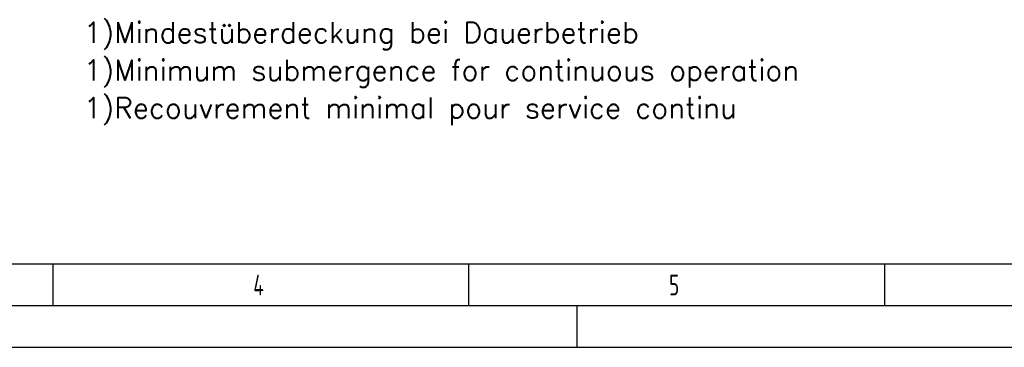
# Model space of a CAD drawing. Header units: millimetres. Extents: x 0 to 5940, y 0 to 4200.
# Tile 15 of 62: x 1430 to 2614, y 0 to 394. Entities that reach past the tile are written whole.
import ezdxf

# ---------------------------------------------------------------- set-up
doc = ezdxf.new("R2010")
doc.units = ezdxf.units.MM
doc.header["$LTSCALE"] = 50
doc.layers.get('0').update_dxf_attribs({"linetype": 'CONTINUOUS'})
doc.layers.add('10-TEXT-025', color=1, linetype='CONTINUOUS')
doc.layers.add('KSB-BLATTRAND', color=2, linetype='CONTINUOUS')
doc.styles.add('ACA_NORM', font='ROMANS.SHX')
doc.styles.get("Standard").update_dxf_attribs({"font": 'ISOCP.SHX'})

# ---------------------------------------------------------------- blocks, each defined once
blk = doc.blocks.new('Rahmen_A2')
at = {"color": 1, "ltscale": 150}
for p, q in [((584, 10), (10, 10)), ((0, 0), (594, 0))]:
    blk.add_line(p, q, dxfattribs=at)
at = {"layer": 'KSB-BLATTRAND'}
for p, q in [((147, 5), (147, 10)), ((197, 5), (197, 10)), ((247, 5), (247, 10)), ((589, 5), (5, 5)), ((210, 0), (210, 5))]:
    blk.add_line(p, q, dxfattribs=at)
at = {"layer": 'KSB-BLATTRAND', "width": 0.75}
for s, p in [('4', (171.0625, 6.25)), ('5', (221.0625, 6.25))]:
    blk.add_text(s, height=2.5, dxfattribs=at).set_placement(p)

msp = doc.modelspace()

# ---------------------------------------------------------------- block references
at = {"layer": 'KSB-BLATTRAND', "xscale": 10, "yscale": 10, "zscale": 10}
msp.add_blockref('Rahmen_A2', (0, 0), dxfattribs=at)

# ---------------------------------------------------------------- texts
at = {"layer": '10-TEXT-025', "style": 'ACA_NORM'}
for s, p in [('1)Mindestüberdeckung bei Dauerbetrieb', (1506.79, 366.45)), ('1)Minimum submergence for continuous operation', (1506.79, 321.07)), ('1)Recouvrement minimal pour service continu', (1506.79, 275.7))]:
    msp.add_text(s, height=25, dxfattribs=at).set_placement(p)

doc.saveas('drawing.dxf')
